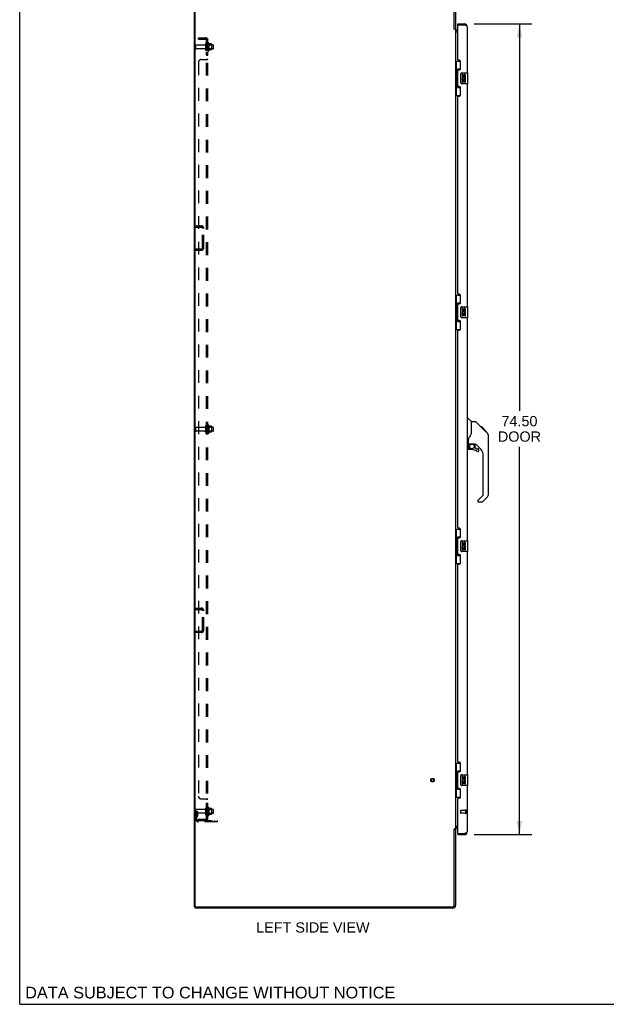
# Model space of a CAD drawing. Header units: inches. Extents: x 0 to 214, y 0 to 139.
# Tile 1 of 15: x 0 to 54, y 0 to 90. Entities that reach past the tile are written whole.
import ezdxf

# ---------------------------------------------------------------- set-up
doc = ezdxf.new("R2010")
doc.units = ezdxf.units.IN
doc.header["$LTSCALE"] = 11.782908
doc.header["$MEASUREMENT"] = 0
doc.linetypes.add('HIDDEN', pattern=[0.2, 0.1, -0.1])
doc.layers.get('0').update_dxf_attribs({"linetype": 'CONTINUOUS'})
for name, color, linetype in [('02___PRT_ALL_AXES', 7, 'CONTINUOUS'), ('DEFAULT_2', 8, 'HIDDEN'), ('DIMENSIONS', 7, 'CONTINUOUS')]:
    doc.layers.add(name, color=color, linetype=linetype)
doc.styles.get("Standard").update_dxf_attribs({"font": 'arial.ttf'})
doc.dimstyles.new('DIMSTYLE_2', dxfattribs={"dimtxt": 0.945153, "dimasz": 1.260204, "dimexe": 0.09, "dimexo": 0.07, "dimgap": 0.0375, "dimtad": 0, "dimtih": 1, "dimtoh": 1, "dimzin": 4, "dimdsep": 46, "dimtxsty": 'Standard', "dimblk": '_FILLED', "dimblk1": '_FILLED', "dimblk2": '_FILLED', "dimcen": 0.09, "dimazin": 1, "dimtfac": 1, "dimtofl": 0, "dimtmove": 0, "dimatfit": 3, "dimldrblk": '_FILLED', "dimfxl": 1, "dimtolj": 1, "dimtzin": 4, "dimarcsym": 0})

# ---------------------------------------------------------------- blocks, each defined once
blk = doc.blocks.new('_FILLED')
at = {"color": 0, "linetype": 'ByBlock'}
blk.add_solid([(0, 0), (-1, 0.2), (-1, -0.2)], dxfattribs=at)
blk = doc.blocks.new('*D4')
at = {"layer": 'DIMENSIONS', "color": 2, "linetype": 'Continuous'}
for p, q in [((41.733, 90.096), (47.036, 90.096)), ((45.901, 90.096), (45.901, 54.535)), ((45.901, 15.596), (45.901, 51.227)), ((41.733, 15.596), (47.036, 15.596))]:
    blk.add_line(p, q, dxfattribs=at)
at = {"layer": 'DIMENSIONS', "color": 2, "linetype": 'Continuous', "xscale": 1.2602040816, "yscale": 1.2602040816, "zscale": 1.2602040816}
for p, rotation in [((45.901, 90.096), 90), ((45.901, 15.596), 270)]:
    blk.add_blockref('_FILLED', p, dxfattribs=dict(at, rotation=rotation))
at = {"layer": 'DIMENSIONS', "color": 2, "linetype": 'Continuous', "insert": (45.901, 54.062), "char_height": 0.9452, "width": 3.95629, "attachment_point": 2, "line_spacing_factor": 0.9}
blk.add_mtext('74.50\\PDOOR', dxfattribs=at)

msp = doc.modelspace()

# ---------------------------------------------------------------- linework, layer by layer
at = {"color": 7, "linetype": 'Continuous'}
for p, q in [((0, 0), (0, 138.622)), ((16.04, 8.971), (16.04, 92.721)), ((16.102, 9.033), (16.102, 92.658)), ((39.915, 89.602), (39.915, 92.596)), ((40.04, 92.596), (40.04, 89.596)), ((39.917, 89.6), (39.915, 89.602)), ((39.921, 89.596), (40.04, 89.596)), ((39.933, 89.583), (39.928, 89.589)), ((40.244, 89.992), (40.244, 90.096)), ((40.264, 89.992), (40.244, 89.992)), ((40.851, 90.096), (40.851, 89.992)), ((40.04, 89.564), (39.953, 89.564)), ((40.04, 89.564), (40.04, 16.127)), ((40.244, 89.346), (40.07, 89.346)), ((40.165, 89.471), (40.244, 89.471)), ((40.04, 86.671), (40.48, 86.671)), ((40.079, 86.671), (40.079, 85.646)), ((40.444, 86.671), (40.444, 85.891)), ((40.057, 85.646), (40.057, 84.546)), ((40.057, 85.646), (40.18, 85.646)), ((40.18, 85.676), (40.18, 85.696)), ((40.18, 84.546), (40.18, 85.646)), ((40.217, 85.936), (40.217, 84.256)), ((40.444, 85.936), (40.217, 85.936)), ((40.503, 84.696), (40.503, 85.496)), ((40.603, 85.596), (41.143, 85.596)), ((41.158, 84.611), (41.158, 85.581)), ((40.057, 84.546), (40.18, 84.546)), ((40.079, 84.546), (40.079, 83.521)), ((40.18, 84.495), (40.18, 84.515)), ((40.217, 84.256), (40.444, 84.256)), ((40.444, 84.301), (40.444, 83.521)), ((41.143, 84.596), (40.603, 84.596)), ((40.04, 83.521), (40.48, 83.521)), ((40.04, 65.171), (40.48, 65.171)), ((40.079, 65.171), (40.079, 64.146)), ((40.444, 65.171), (40.444, 64.391)), ((40.217, 64.436), (40.217, 62.756)), ((40.444, 64.436), (40.217, 64.436)), ((40.057, 64.146), (40.057, 63.046)), ((40.057, 64.146), (40.18, 64.146)), ((40.18, 64.176), (40.18, 64.196)), ((40.18, 63.046), (40.18, 64.146)), ((40.503, 63.196), (40.503, 63.996)), ((40.603, 64.096), (41.143, 64.096)), ((41.158, 63.111), (41.158, 64.081)), ((40.057, 63.046), (40.18, 63.046)), ((40.079, 63.046), (40.079, 62.021)), ((40.18, 62.995), (40.18, 63.015)), ((40.217, 62.756), (40.444, 62.756)), ((40.444, 62.801), (40.444, 62.021)), ((41.143, 63.096), (40.603, 63.096)), ((40.04, 62.021), (40.48, 62.021)), ((41.098, 53.85), (41.16, 53.85)), ((41.486, 53.54), (41.188, 53.838)), ((41.853, 53.535), (41.492, 53.535)), ((41.492, 52.43), (41.492, 53.535)), ((42.673, 52.747), (41.908, 53.512)), ((42.43, 53.057), (42.363, 53.057)), ((42.437, 53.05), (42.37, 53.05)), ((42.447, 53.04), (42.38, 53.04)), ((42.453, 53.033), (42.386, 53.033)), ((42.461, 53.026), (42.394, 53.026)), ((42.481, 53.006), (42.414, 53.006)), ((42.845, 52.641), (42.43, 53.057)), ((42.503, 52.983), (42.437, 52.983)), ((42.527, 52.96), (42.46, 52.96)), ((42.55, 52.936), (42.484, 52.936)), ((42.574, 52.912), (42.507, 52.912)), ((42.598, 52.889), (42.531, 52.889)), ((42.62, 52.867), (42.553, 52.867)), ((42.64, 52.846), (42.573, 52.846)), ((42.658, 52.829), (42.591, 52.829)), ((42.671, 52.816), (42.604, 52.816)), ((42.675, 52.812), (42.608, 52.812)), ((42.677, 52.81), (42.61, 52.81)), ((42.677, 52.809), (42.61, 52.809)), ((42.678, 52.809), (42.611, 52.809)), ((42.646, 52.773), (42.612, 52.807)), ((42.68, 52.806), (42.614, 52.806)), ((42.685, 52.802), (42.618, 52.802)), ((42.691, 52.796), (42.624, 52.796)), ((42.704, 52.782), (42.638, 52.782)), ((42.667, 52.752), (42.646, 52.773)), ((42.72, 52.767), (42.653, 52.767)), ((42.727, 52.759), (42.66, 52.759)), ((42.734, 52.753), (42.667, 52.753)), ((42.673, 52.746), (42.667, 52.752)), ((42.673, 52.746), (42.951, 52.468)), ((42.746, 52.741), (42.679, 52.741)), ((42.751, 52.735), (42.685, 52.735)), ((42.755, 52.732), (42.688, 52.732)), ((42.756, 52.731), (42.689, 52.731)), ((42.757, 52.73), (42.69, 52.73)), ((42.756, 52.73), (42.69, 52.73)), ((42.774, 52.646), (42.841, 52.646)), ((42.843, 52.644), (42.776, 52.644)), ((42.845, 52.641), (42.778, 52.641)), ((41.216, 51.507), (41.216, 51.914)), ((43.066, 52.19), (43.065, 52.219)), ((43.066, 46.906), (43.066, 52.19)), ((41.177, 51.468), (41.098, 51.468)), ((41.216, 51.29), (41.216, 51.052)), ((41.236, 51.509), (41.531, 51.509)), ((41.274, 51.429), (41.353, 51.509)), ((41.28, 51.423), (41.277, 51.427)), ((41.283, 51.42), (41.28, 51.423)), ((41.288, 51.415), (41.283, 51.42)), ((41.531, 50.974), (41.295, 50.974)), ((41.531, 51.509), (41.537, 51.509)), ((41.804, 51.468), (41.716, 51.468)), ((41.846, 51.136), (41.846, 51.463)), ((41.849, 51.128), (41.921, 51.056)), ((42.382, 50.971), (41.88, 51.473)), ((41.929, 51.052), (42.082, 51.052)), ((42.161, 50.854), (42.161, 50.974)), ((42.554, 46.821), (42.554, 50.554)), ((42.082, 46.296), (42.082, 46.231)), ((42.096, 46.33), (42.531, 46.765)), ((42.443, 46.153), (42.161, 46.153)), ((42.951, 46.628), (42.499, 46.176)), ((40.04, 43.671), (40.48, 43.671)), ((40.079, 43.671), (40.079, 42.646)), ((40.444, 43.671), (40.444, 42.891)), ((40.057, 42.646), (40.18, 42.646)), ((40.057, 42.646), (40.057, 41.546)), ((40.18, 42.676), (40.18, 42.696)), ((40.18, 41.546), (40.18, 42.646)), ((40.444, 42.936), (40.217, 42.936)), ((40.217, 42.936), (40.217, 41.256)), ((40.603, 42.596), (41.143, 42.596)), ((41.158, 41.611), (41.158, 42.581)), ((40.503, 41.696), (40.503, 42.496)), ((40.057, 41.546), (40.18, 41.546)), ((40.079, 41.546), (40.079, 40.521)), ((40.18, 41.495), (40.18, 41.515)), ((40.217, 41.256), (40.444, 41.256)), ((40.444, 41.301), (40.444, 40.521)), ((41.143, 41.596), (40.603, 41.596)), ((40.04, 40.521), (40.48, 40.521)), ((40.04, 22.171), (40.48, 22.171)), ((40.079, 22.171), (40.079, 21.146)), ((40.444, 22.171), (40.444, 21.391)), ((40.057, 21.146), (40.18, 21.146)), ((40.057, 21.146), (40.057, 20.046)), ((40.18, 21.176), (40.18, 21.196)), ((40.18, 20.046), (40.18, 21.146)), ((40.444, 21.436), (40.217, 21.436)), ((40.217, 21.436), (40.217, 19.756)), ((40.503, 20.196), (40.503, 20.996)), ((40.603, 21.096), (41.143, 21.096)), ((41.158, 20.111), (41.158, 21.081)), ((40.057, 20.046), (40.18, 20.046)), ((40.079, 20.046), (40.079, 19.021)), ((40.18, 19.995), (40.18, 20.015)), ((41.143, 20.096), (40.603, 20.096)), ((40.04, 19.021), (40.48, 19.021)), ((40.217, 19.756), (40.444, 19.756)), ((40.444, 19.801), (40.444, 19.021)), ((40.056, 16.324), (40.052, 16.322)), ((40.07, 16.346), (40.244, 16.346)), ((39.917, 16.091), (39.915, 16.089)), ((39.915, 9.096), (39.915, 16.089)), ((39.921, 16.096), (40.04, 16.096)), ((39.953, 16.127), (40.04, 16.127)), ((40.04, 16.096), (40.04, 9.096)), ((40.244, 16.221), (40.165, 16.221)), ((40.244, 15.7), (40.264, 15.7)), ((40.244, 15.7), (40.244, 15.596)), ((40.851, 15.596), (40.851, 15.7)), ((16.04, 8.971), (16.102, 8.971)), ((16.102, 8.846), (16.102, 8.971)), ((39.79, 8.846), (16.102, 8.846)), ((16.165, 8.971), (39.79, 8.971)), ((0, 0), (214.235, 0))]:
    msp.add_line(p, q, dxfattribs=at)
at = {"color": 3, "linetype": 'Continuous'}
for p, q in [((40.244, 90.096), (40.851, 90.096)), ((40.244, 86.803), (40.244, 89.972)), ((40.264, 89.992), (40.851, 89.992)), ((41.098, 89.849), (41.098, 85.596)), ((40.364, 86.743), (40.304, 86.743)), ((40.494, 85.993), (40.494, 86.613)), ((40.244, 84.388), (40.244, 85.803)), ((40.304, 85.863), (40.364, 85.863)), ((40.364, 84.328), (40.304, 84.328)), ((40.494, 83.578), (40.494, 84.198)), ((41.098, 84.596), (41.098, 64.096)), ((40.244, 65.303), (40.244, 83.388)), ((40.304, 83.448), (40.364, 83.448)), ((40.364, 65.243), (40.304, 65.243)), ((40.244, 62.888), (40.244, 64.303)), ((40.304, 64.363), (40.364, 64.363)), ((40.494, 64.493), (40.494, 65.113)), ((40.364, 62.828), (40.304, 62.828)), ((40.494, 62.078), (40.494, 62.698)), ((41.098, 63.096), (41.098, 42.596)), ((40.244, 43.803), (40.244, 61.888)), ((40.304, 61.948), (40.364, 61.948)), ((40.364, 43.743), (40.304, 43.743)), ((40.494, 42.993), (40.494, 43.613)), ((40.244, 41.388), (40.244, 42.803)), ((40.304, 42.863), (40.364, 42.863)), ((40.364, 41.328), (40.304, 41.328)), ((40.494, 40.578), (40.494, 41.198)), ((41.098, 41.596), (41.098, 21.096)), ((40.244, 22.303), (40.244, 40.388)), ((40.304, 40.448), (40.364, 40.448)), ((40.364, 22.243), (40.304, 22.243)), ((40.494, 21.493), (40.494, 22.113)), ((40.244, 19.888), (40.244, 21.303)), ((40.304, 21.363), (40.364, 21.363)), ((41.098, 20.096), (41.098, 15.842)), ((40.364, 19.828), (40.304, 19.828)), ((40.494, 19.078), (40.494, 19.698)), ((40.244, 15.72), (40.244, 18.888)), ((40.304, 18.948), (40.364, 18.948)), ((40.244, 15.596), (40.851, 15.596)), ((40.264, 15.7), (40.851, 15.7)), ((16.102, 8.971), (16.165, 8.971))]:
    msp.add_line(p, q, dxfattribs=at)
at = {"color": 7, "linetype": 'Continuous'}
for points in [[(39.928, 89.589), (39.926, 89.59), (39.925, 89.592), (39.923, 89.594), (39.922, 89.595), (39.92, 89.597), (39.918, 89.598), (39.917, 89.6)], [(39.953, 89.564), (39.951, 89.566), (39.949, 89.568), (39.947, 89.569), (39.945, 89.571), (39.943, 89.572), (39.941, 89.574), (39.94, 89.575), (39.938, 89.577), (39.937, 89.578), (39.936, 89.58), (39.934, 89.581), (39.933, 89.583)], [(40.052, 89.37), (40.05, 89.371), (40.048, 89.372), (40.046, 89.374), (40.044, 89.375), (40.042, 89.377), (40.041, 89.379), (40.04, 89.38), (40.04, 89.382), (40.04, 89.383)], [(40.046, 89.374), (40.044, 89.375), (40.042, 89.377), (40.041, 89.379)], [(40.07, 89.346), (40.07, 89.348), (40.071, 89.35), (40.07, 89.351), (40.07, 89.353), (40.069, 89.355), (40.068, 89.356), (40.067, 89.358), (40.066, 89.36), (40.064, 89.361), (40.063, 89.363), (40.061, 89.364), (40.059, 89.365), (40.056, 89.367), (40.052, 89.37)], [(40.07, 89.348), (40.071, 89.35), (40.07, 89.351), (40.07, 89.353), (40.069, 89.355), (40.068, 89.356), (40.067, 89.358), (40.066, 89.36), (40.064, 89.361), (40.063, 89.363)], [(40.217, 85.912), (40.217, 85.909), (40.217, 85.905), (40.218, 85.901), (40.22, 85.897), (40.221, 85.892), (40.223, 85.887), (40.226, 85.881), (40.229, 85.875), (40.232, 85.869), (40.236, 85.862), (40.24, 85.854), (40.245, 85.847), (40.25, 85.838), (40.253, 85.835)], [(40.503, 85.496), (40.503, 85.502), (40.504, 85.508), (40.505, 85.514), (40.506, 85.52), (40.508, 85.526), (40.51, 85.532)], [(40.253, 84.357), (40.25, 84.353), (40.245, 84.345), (40.24, 84.337), (40.236, 84.329), (40.232, 84.323), (40.229, 84.316), (40.226, 84.31), (40.223, 84.305), (40.221, 84.3), (40.22, 84.295), (40.218, 84.29), (40.217, 84.286), (40.217, 84.283), (40.217, 84.279)], [(40.51, 84.659), (40.508, 84.665), (40.506, 84.671), (40.505, 84.677), (40.504, 84.683), (40.503, 84.689), (40.503, 84.696)], [(40.217, 64.412), (40.217, 64.409), (40.217, 64.405), (40.218, 64.401), (40.22, 64.397), (40.221, 64.392), (40.223, 64.387), (40.226, 64.381), (40.229, 64.375), (40.232, 64.369), (40.236, 64.362), (40.24, 64.354), (40.245, 64.347), (40.25, 64.338), (40.253, 64.335)], [(40.503, 63.996), (40.503, 64.002), (40.504, 64.008), (40.505, 64.014), (40.506, 64.02), (40.508, 64.026), (40.51, 64.032)], [(40.253, 62.857), (40.25, 62.853), (40.245, 62.845), (40.24, 62.837), (40.236, 62.829), (40.232, 62.823), (40.229, 62.816), (40.226, 62.81), (40.223, 62.805), (40.221, 62.8), (40.22, 62.795), (40.218, 62.79), (40.217, 62.786), (40.217, 62.783), (40.217, 62.779)], [(40.51, 63.159), (40.508, 63.165), (40.506, 63.171), (40.505, 63.177), (40.504, 63.183), (40.503, 63.189), (40.503, 63.196)], [(41.908, 53.512), (41.901, 53.518), (41.892, 53.524), (41.883, 53.529), (41.873, 53.532), (41.863, 53.534), (41.853, 53.535)], [(41.492, 52.493), (41.471, 52.436), (41.44, 52.367), (41.404, 52.296), (41.361, 52.223), (41.314, 52.149), (41.269, 52.085)], [(42.612, 52.807), (42.59, 52.829), (42.568, 52.852), (42.546, 52.874)], [(41.269, 52.085), (41.259, 52.069), (41.243, 52.04), (41.231, 52.008), (41.222, 51.974), (41.217, 51.939), (41.216, 51.914)], [(43.066, 52.19), (43.065, 52.219), (43.06, 52.26), (43.05, 52.301), (43.036, 52.341), (43.018, 52.378), (42.997, 52.414), (42.971, 52.447), (42.951, 52.468)], [(41.288, 51.415), (41.278, 51.405), (41.27, 51.394), (41.262, 51.383), (41.255, 51.371), (41.249, 51.358), (41.245, 51.345), (41.241, 51.331), (41.238, 51.318), (41.236, 51.304), (41.236, 51.29)], [(41.277, 51.427), (41.275, 51.428), (41.274, 51.429), (41.274, 51.429), (41.274, 51.429)], [(41.537, 51.509), (41.557, 51.508), (41.578, 51.505), (41.599, 51.502), (41.619, 51.497), (41.637, 51.491), (41.653, 51.486), (41.667, 51.481), (41.679, 51.477), (41.69, 51.473), (41.699, 51.471), (41.707, 51.469), (41.715, 51.468), (41.716, 51.468)], [(40.217, 42.912), (40.217, 42.909), (40.217, 42.905), (40.218, 42.901), (40.22, 42.897), (40.221, 42.892), (40.223, 42.887), (40.226, 42.881), (40.229, 42.875), (40.232, 42.869), (40.236, 42.862), (40.24, 42.854), (40.245, 42.847), (40.25, 42.838), (40.253, 42.835)], [(40.503, 42.496), (40.503, 42.502), (40.504, 42.508), (40.505, 42.514), (40.506, 42.52), (40.508, 42.526), (40.51, 42.532)], [(40.51, 41.659), (40.508, 41.665), (40.506, 41.671), (40.505, 41.677), (40.504, 41.683), (40.503, 41.689), (40.503, 41.696)], [(40.253, 41.357), (40.25, 41.353), (40.245, 41.345), (40.24, 41.337), (40.236, 41.329), (40.232, 41.323), (40.229, 41.316), (40.226, 41.31), (40.223, 41.305), (40.221, 41.3), (40.22, 41.295), (40.218, 41.29), (40.217, 41.286), (40.217, 41.283), (40.217, 41.279)], [(40.217, 21.412), (40.217, 21.409), (40.217, 21.405), (40.218, 21.401), (40.22, 21.397), (40.221, 21.392), (40.223, 21.387), (40.226, 21.381), (40.229, 21.375), (40.232, 21.369), (40.236, 21.362), (40.24, 21.354), (40.245, 21.347), (40.25, 21.338), (40.253, 21.335)], [(40.503, 20.996), (40.503, 21.002), (40.504, 21.008), (40.505, 21.014), (40.506, 21.02), (40.508, 21.026), (40.51, 21.032)], [(40.51, 20.159), (40.508, 20.165), (40.506, 20.171), (40.505, 20.177), (40.504, 20.183), (40.503, 20.189), (40.503, 20.196)], [(40.253, 19.857), (40.25, 19.853), (40.245, 19.845), (40.24, 19.837), (40.236, 19.829), (40.232, 19.823), (40.229, 19.816), (40.226, 19.81), (40.223, 19.805), (40.221, 19.8), (40.22, 19.795), (40.218, 19.79), (40.217, 19.786), (40.217, 19.783), (40.217, 19.779)], [(40.052, 16.322), (40.05, 16.32), (40.048, 16.319), (40.046, 16.317), (40.044, 16.316), (40.042, 16.314), (40.041, 16.313), (40.04, 16.311), (40.04, 16.31), (40.04, 16.308)], [(40.046, 16.317), (40.044, 16.316), (40.042, 16.314), (40.041, 16.313)], [(40.07, 16.346), (40.07, 16.344), (40.071, 16.342), (40.07, 16.34), (40.07, 16.338), (40.069, 16.337), (40.068, 16.335), (40.067, 16.333), (40.066, 16.332), (40.064, 16.33), (40.063, 16.329), (40.061, 16.327), (40.059, 16.326), (40.056, 16.324)], [(40.068, 16.335), (40.067, 16.333), (40.066, 16.332), (40.064, 16.33), (40.063, 16.329)], [(40.07, 16.344), (40.071, 16.342), (40.07, 16.34), (40.07, 16.338), (40.069, 16.337)], [(39.929, 16.104), (39.928, 16.103), (39.926, 16.101), (39.925, 16.099), (39.923, 16.098), (39.922, 16.096), (39.92, 16.095), (39.918, 16.093), (39.917, 16.091)], [(39.953, 16.127), (39.951, 16.125), (39.949, 16.124), (39.947, 16.122), (39.945, 16.121), (39.943, 16.119), (39.941, 16.117), (39.94, 16.116), (39.938, 16.114), (39.937, 16.113), (39.936, 16.112), (39.934, 16.11), (39.933, 16.109), (39.929, 16.104)]]:
    msp.add_lwpolyline(points, dxfattribs=at)
at = {"color": 3, "linetype": 'Continuous'}
for points in [[(41.098, 89.849), (41.097, 89.855), (41.096, 89.861), (41.093, 89.867), (41.089, 89.873), (41.085, 89.879), (41.079, 89.885), (41.072, 89.891), (41.065, 89.897), (41.056, 89.903), (41.047, 89.909), (41.037, 89.914), (41.026, 89.92), (41.014, 89.926), (41.001, 89.932), (40.988, 89.938), (40.975, 89.944), (40.96, 89.95), (40.946, 89.956), (40.931, 89.962), (40.915, 89.968), (40.899, 89.974), (40.883, 89.98), (40.867, 89.986), (40.851, 89.992)], [(40.851, 15.7), (40.867, 15.706), (40.883, 15.712), (40.899, 15.717), (40.915, 15.723), (40.931, 15.729), (40.946, 15.735), (40.96, 15.741), (40.975, 15.747), (40.988, 15.753), (41.001, 15.759), (41.014, 15.765), (41.026, 15.771), (41.037, 15.777), (41.047, 15.783), (41.056, 15.789), (41.065, 15.795), (41.072, 15.801), (41.079, 15.807), (41.085, 15.812), (41.089, 15.818), (41.093, 15.824), (41.096, 15.83), (41.097, 15.836), (41.098, 15.842)]]:
    msp.add_lwpolyline(points, dxfattribs=at)
at = {"color": 7, "linetype": 'Continuous'}
msp.add_circle((41.531, 51.269), 0.217, dxfattribs=at)
for centre, radius, start, end in [((40.165, 89.596), 0.125, 180, 270), ((40.851, 89.849), 0.142, 48.66114, 90), ((40.934, 89.706), 0.26, 90, 92.59369), ((40.603, 85.496), 0.1, 90, 158.79459), ((41.143, 85.581), 0.015, 0, 90), ((40.603, 84.696), 0.1, 201.20502, 270), ((41.143, 84.611), 0.015, 270, 360), ((40.603, 63.996), 0.1, 90, 158.79459), ((41.143, 64.081), 0.015, 0, 90), ((40.603, 63.196), 0.1, 201.20502, 270), ((41.143, 63.111), 0.015, 270, 360), ((41.16, 53.81), 0.0394, 45, 90), ((41.472, 53.526), 0.0197, 7.5, 45), ((41.177, 51.507), 0.0394, 270, 360), ((41.236, 51.529), 0.0197, 180, 270), ((41.413, 51.29), 0.197, 135, 180), ((41.295, 51.052), 0.0787, 180, 270), ((41.531, 50.186), 0.787, 50.4788, 90), ((41.804, 51.271), 0.197, 45, 90), ((41.858, 51.136), 0.0118, 180, 225), ((41.929, 51.064), 0.0118, 225, 270), ((42.082, 50.854), 0.0787, 230.4788, 360), ((42.082, 50.974), 0.0787, 0, 90), ((41.964, 50.554), 0.591, 0, 45), ((42.129, 46.296), 0.0472, 135, 180), ((42.161, 46.231), 0.0787, 180, 270), ((42.443, 46.231), 0.0787, 270, 315), ((42.476, 46.821), 0.0787, 315, 360), ((42.673, 46.906), 0.394, 315, 360), ((40.603, 42.496), 0.1, 90, 158.79459), ((41.143, 42.581), 0.015, 0, 90), ((40.603, 41.696), 0.1, 201.20502, 270), ((41.143, 41.611), 0.015, 270, 360), ((40.603, 20.996), 0.1, 90, 158.79459), ((41.143, 21.081), 0.015, 0, 90), ((40.603, 20.196), 0.1, 201.20502, 270), ((41.143, 20.111), 0.015, 270, 360), ((40.165, 16.096), 0.125, 90, 180), ((40.851, 15.842), 0.142, 270, 311.33886), ((40.934, 15.986), 0.26, 267.37257, 270), ((39.79, 9.096), 0.25, 270, 360), ((39.79, 9.096), 0.125, 270, 360), ((16.165, 9.033), 0.0625, 180, 270)]:
    msp.add_arc(centre, radius, start, end, dxfattribs=at)
at = {"color": 3, "linetype": 'Continuous'}
for centre, radius, start, end in [((40.264, 89.972), 0.02, 90, 180), ((40.851, 89.849), 0.246, 0, 90), ((40.165, 89.596), 0.25, 240.38676, 270), ((40.304, 86.803), 0.06, 180, 270), ((40.364, 86.613), 0.13, 0, 90), ((40.364, 85.993), 0.13, 270, 360), ((40.304, 85.803), 0.06, 90, 180), ((40.304, 84.388), 0.06, 180, 270), ((40.364, 84.198), 0.13, 0, 90), ((40.304, 83.388), 0.06, 90, 180), ((40.364, 83.578), 0.13, 270, 360), ((40.304, 65.303), 0.06, 180, 270), ((40.364, 65.113), 0.13, 0, 90), ((40.304, 64.303), 0.06, 90, 180), ((40.364, 64.493), 0.13, 270, 360), ((40.304, 62.888), 0.06, 180, 270), ((40.364, 62.698), 0.13, 0, 90), ((40.304, 61.888), 0.06, 90, 180), ((40.364, 62.078), 0.13, 270, 360), ((40.304, 43.803), 0.06, 180, 270), ((40.364, 43.613), 0.13, 0, 90), ((40.304, 42.803), 0.06, 90, 180), ((40.364, 42.993), 0.13, 270, 360), ((40.304, 41.388), 0.06, 180, 270), ((40.364, 41.198), 0.13, 0, 90), ((40.304, 40.388), 0.06, 90, 180), ((40.364, 40.578), 0.13, 270, 360), ((40.304, 22.303), 0.06, 180, 270), ((40.364, 22.113), 0.13, 0, 90), ((40.304, 21.303), 0.06, 90, 180), ((40.364, 21.493), 0.13, 270, 360), ((40.304, 19.888), 0.06, 180, 270), ((40.364, 19.698), 0.13, 0, 90), ((40.364, 19.078), 0.13, 270, 360), ((40.304, 18.888), 0.06, 90, 180), ((40.165, 16.096), 0.25, 90, 119.61324), ((40.264, 15.72), 0.02, 180, 270), ((40.851, 15.842), 0.246, 270, 360)]:
    msp.add_arc(centre, radius, start, end, dxfattribs=at)
at = {"color": 7, "linetype": 'Continuous'}
for centre, start_param, end_param in [((40.284, 85.686), 0.699287, 1.51401), ((40.284, 85.686), -4.655602, -3.84088), ((40.284, 84.505), 0.699287, 1.51401), ((40.284, 84.505), -4.655602, -3.84088), ((40.284, 64.186), 0.699287, 1.51401), ((40.284, 64.186), -4.655602, -3.84088), ((40.284, 63.005), 0.699287, 1.51401), ((40.284, 63.005), -4.655602, -3.84088), ((40.284, 42.686), 0.699287, 1.51401), ((40.284, 42.686), -4.655602, -3.84088), ((40.284, 41.505), 0.699287, 1.51401), ((40.284, 41.505), -4.655602, -3.84088), ((40.284, 21.186), 0.699287, 1.51401), ((40.284, 21.186), -4.655602, -3.84088), ((40.284, 20.005), 0.699287, 1.51401), ((40.284, 20.005), -4.655602, -3.84088)]:
    msp.add_ellipse(centre, major_axis=(0, 0.18), ratio=0.579493, start_param=start_param, end_param=end_param, dxfattribs=at)
at = {"layer": '02___PRT_ALL_AXES', "color": 8, "linetype": 'HIDDEN'}
for p, q in [((16.996, 88.137), (16.195, 88.137)), ((16.996, 87.805), (16.195, 87.805)), ((17.165, 87.721), (17.165, 88.221)), ((17.165, 88.221), (17.29, 88.221)), ((17.76, 88.154), (17.165, 88.154)), ((17.76, 87.788), (17.165, 87.788)), ((17.29, 88.221), (17.29, 88.305)), ((17.29, 87.721), (17.29, 88.221)), ((17.36, 88.327), (17.36, 87.615)), ((17.165, 87.721), (17.29, 87.721)), ((17.165, 87.211), (17.165, 87.492)), ((17.165, 87.492), (17.29, 87.492)), ((17.165, 87.211), (17.29, 87.211)), ((17.29, 87.637), (17.29, 87.721)), ((17.29, 87.211), (17.29, 87.492)), ((16.996, 53.012), (16.195, 53.012)), ((16.996, 52.68), (16.195, 52.68)), ((17.165, 52.596), (17.165, 53.096)), ((17.165, 53.096), (17.29, 53.096)), ((17.76, 53.029), (17.165, 53.029)), ((17.76, 52.663), (17.165, 52.663)), ((17.165, 52.596), (17.29, 52.596)), ((17.29, 53.096), (17.29, 53.18)), ((17.29, 52.596), (17.29, 53.096)), ((17.29, 52.512), (17.29, 52.596)), ((17.36, 53.202), (17.36, 52.49)), ((17.165, 18.48), (17.29, 18.48)), ((17.165, 18.199), (17.165, 18.48)), ((17.165, 18.199), (17.29, 18.199)), ((17.29, 18.199), (17.29, 18.48)), ((16.996, 17.887), (16.195, 17.887)), ((16.996, 17.555), (16.195, 17.555)), ((17.165, 17.971), (17.29, 17.971)), ((17.165, 17.471), (17.165, 17.971)), ((17.76, 17.904), (17.165, 17.904)), ((17.76, 17.538), (17.165, 17.538)), ((17.165, 17.471), (17.29, 17.471)), ((17.29, 17.971), (17.29, 18.055)), ((17.29, 17.471), (17.29, 17.971)), ((17.29, 17.387), (17.29, 17.471)), ((17.36, 18.077), (17.36, 17.365)), ((40.951, 17.824), (40.504, 17.824)), ((40.951, 17.576), (40.504, 17.576)), ((40.951, 17.824), (40.951, 17.576))]:
    msp.add_line(p, q, dxfattribs=at)
at = {"layer": '02___PRT_ALL_AXES', "color": 7, "linetype": 'Continuous'}
for p, q in [((40.64, 85.441), (40.64, 85.305)), ((40.703, 85.441), (40.64, 85.441)), ((40.703, 85.305), (40.703, 85.441)), ((40.768, 85.368), (40.768, 85.299)), ((40.829, 85.305), (40.829, 85.347)), ((40.892, 85.347), (40.892, 85.211)), ((40.892, 85.211), (40.955, 85.211)), ((40.955, 85.211), (40.955, 85.347)), ((40.64, 84.98), (40.64, 84.75)), ((40.659, 84.98), (40.64, 84.98)), ((40.64, 84.75), (40.703, 84.75)), ((40.693, 84.98), (40.72, 84.999)), ((40.693, 84.98), (40.955, 84.98)), ((40.703, 84.75), (40.703, 84.917)), ((40.703, 84.917), (40.768, 84.917)), ((40.768, 84.917), (40.768, 84.781)), ((40.768, 84.781), (40.829, 84.781)), ((40.829, 84.781), (40.829, 84.917)), ((40.829, 84.917), (40.892, 84.917)), ((40.884, 85.016), (40.942, 84.991)), ((40.892, 84.917), (40.892, 84.75)), ((40.892, 84.75), (40.955, 84.75)), ((40.955, 84.75), (40.955, 84.98)), ((40.64, 63.941), (40.64, 63.805)), ((40.703, 63.941), (40.64, 63.941)), ((40.64, 63.48), (40.64, 63.25)), ((40.659, 63.48), (40.64, 63.48)), ((40.693, 63.48), (40.72, 63.499)), ((40.693, 63.48), (40.955, 63.48)), ((40.703, 63.805), (40.703, 63.941)), ((40.703, 63.25), (40.703, 63.417)), ((40.703, 63.417), (40.768, 63.417)), ((40.768, 63.868), (40.768, 63.799)), ((40.768, 63.417), (40.768, 63.281)), ((40.829, 63.805), (40.829, 63.847)), ((40.829, 63.281), (40.829, 63.417)), ((40.829, 63.417), (40.892, 63.417)), ((40.884, 63.516), (40.942, 63.491)), ((40.892, 63.847), (40.892, 63.711)), ((40.892, 63.711), (40.955, 63.711)), ((40.892, 63.417), (40.892, 63.25)), ((40.955, 63.711), (40.955, 63.847)), ((40.955, 63.25), (40.955, 63.48)), ((40.64, 63.25), (40.703, 63.25)), ((40.768, 63.281), (40.829, 63.281)), ((40.892, 63.25), (40.955, 63.25)), ((40.703, 42.441), (40.64, 42.441)), ((40.64, 42.441), (40.64, 42.305)), ((40.659, 41.98), (40.64, 41.98)), ((40.64, 41.98), (40.64, 41.75)), ((40.64, 41.75), (40.703, 41.75)), ((40.693, 41.98), (40.72, 41.999)), ((40.693, 41.98), (40.955, 41.98)), ((40.703, 42.305), (40.703, 42.441)), ((40.703, 41.917), (40.768, 41.917)), ((40.703, 41.75), (40.703, 41.917)), ((40.768, 42.368), (40.768, 42.299)), ((40.768, 41.917), (40.768, 41.781)), ((40.768, 41.781), (40.829, 41.781)), ((40.829, 42.305), (40.829, 42.347)), ((40.829, 41.917), (40.892, 41.917)), ((40.829, 41.781), (40.829, 41.917)), ((40.884, 42.016), (40.942, 41.991)), ((40.892, 42.347), (40.892, 42.211)), ((40.892, 42.211), (40.955, 42.211)), ((40.892, 41.917), (40.892, 41.75)), ((40.892, 41.75), (40.955, 41.75)), ((40.955, 42.211), (40.955, 42.347)), ((40.955, 41.75), (40.955, 41.98)), ((40.703, 20.941), (40.64, 20.941)), ((40.64, 20.941), (40.64, 20.805)), ((40.703, 20.805), (40.703, 20.941)), ((40.768, 20.868), (40.768, 20.799)), ((40.829, 20.805), (40.829, 20.847)), ((40.892, 20.847), (40.892, 20.711)), ((40.955, 20.711), (40.955, 20.847)), ((40.659, 20.48), (40.64, 20.48)), ((40.64, 20.48), (40.64, 20.25)), ((40.64, 20.25), (40.703, 20.25)), ((40.693, 20.48), (40.72, 20.499)), ((40.693, 20.48), (40.955, 20.48)), ((40.703, 20.417), (40.768, 20.417)), ((40.703, 20.25), (40.703, 20.417)), ((40.768, 20.417), (40.768, 20.281)), ((40.768, 20.281), (40.829, 20.281)), ((40.829, 20.417), (40.892, 20.417)), ((40.829, 20.281), (40.829, 20.417)), ((40.884, 20.516), (40.942, 20.491)), ((40.892, 20.711), (40.955, 20.711)), ((40.892, 20.417), (40.892, 20.25)), ((40.892, 20.25), (40.955, 20.25)), ((40.955, 20.25), (40.955, 20.48))]:
    msp.add_line(p, q, dxfattribs=at)
at = {"layer": '02___PRT_ALL_AXES', "color": 8, "linetype": 'HIDDEN'}
msp.add_circle((37.915, 20.596), 0.124, dxfattribs=at)
for centre, radius, start, end in [((17.328, 88.305), 0.0384, 34.44966, 180), ((16.76, 87.971), 0.698, 23.96793, 30.66313), ((17.328, 87.637), 0.0384, 180, 325.55034), ((16.76, 87.971), 0.698, 329.33687, 336.03207), ((17.328, 53.18), 0.0384, 34.44966, 180), ((17.328, 52.512), 0.0384, 180, 325.55034), ((16.76, 52.846), 0.698, 23.96793, 30.66313), ((16.76, 52.846), 0.698, 329.33687, 336.03207), ((17.328, 18.055), 0.0384, 34.44966, 180), ((17.328, 17.387), 0.0384, 180, 325.55034), ((16.76, 17.721), 0.698, 23.96793, 30.66313), ((16.76, 17.721), 0.698, 329.33687, 336.03207)]:
    msp.add_arc(centre, radius, start, end, dxfattribs=at)
at = {"layer": '02___PRT_ALL_AXES', "color": 7, "linetype": 'Continuous'}
for centre, radius, start, end in [((40.735, 85.305), 0.0943, 180, 360), ((40.794, 85.053), 0.154, 161.41988, 206.19629), ((40.798, 85.054), 0.157, 336.59665, 161.87913), ((40.735, 85.305), 0.0314, 180, 261.22946), ((40.798, 85.054), 0.0943, 336.59665, 215.11217), ((40.734, 85.31), 0.0362, 263.42855, 341.76278), ((40.861, 85.347), 0.0943, 68.69989, 167.43379), ((40.86, 85.347), 0.0314, 0, 180.04847), ((40.861, 85.347), 0.0943, 0, 68.67039), ((40.798, 85.054), 0.157, 205.73705, 207.8532), ((40.735, 63.805), 0.0943, 180, 360), ((40.794, 63.553), 0.154, 161.41988, 206.19629), ((40.798, 63.554), 0.157, 336.59665, 161.87913), ((40.798, 63.554), 0.157, 205.73705, 207.8532), ((40.735, 63.805), 0.0314, 180, 261.22946), ((40.798, 63.554), 0.0943, 336.59665, 215.11217), ((40.734, 63.81), 0.0362, 263.42855, 341.76278), ((40.861, 63.847), 0.0943, 68.69989, 167.43379), ((40.86, 63.847), 0.0314, 0, 180.04847), ((40.861, 63.847), 0.0943, 0, 68.67039), ((40.735, 42.305), 0.0943, 180, 360), ((40.794, 42.053), 0.154, 161.41988, 206.19629), ((40.798, 42.054), 0.157, 336.59665, 161.87913), ((40.798, 42.054), 0.157, 205.73705, 207.8532), ((40.735, 42.305), 0.0314, 180, 261.22946), ((40.798, 42.054), 0.0943, 336.59665, 215.11217), ((40.734, 42.31), 0.0362, 263.42855, 341.76278), ((40.861, 42.347), 0.0943, 68.69989, 167.43379), ((40.86, 42.347), 0.0314, 0, 180.04847), ((40.861, 42.347), 0.0943, 0, 68.67039), ((40.861, 20.847), 0.0943, 68.69989, 167.43379), ((40.86, 20.847), 0.0314, 0, 180.04847), ((40.861, 20.847), 0.0943, 0, 68.67039), ((40.735, 20.805), 0.0943, 180, 360), ((40.794, 20.553), 0.154, 161.41988, 206.19629), ((40.798, 20.554), 0.157, 336.59665, 161.87913), ((40.798, 20.554), 0.157, 205.73705, 207.8532), ((40.735, 20.805), 0.0314, 180, 261.22946), ((40.798, 20.554), 0.0943, 336.59665, 215.11217), ((40.734, 20.81), 0.0362, 263.42855, 341.76278)]:
    msp.add_arc(centre, radius, start, end, dxfattribs=at)
at = {"layer": 'DEFAULT_2', "color": 8, "linetype": 'HIDDEN'}
for p, q in [((16.415, 88.689), (16.415, 88.814)), ((16.415, 88.814), (17.053, 88.814)), ((16.415, 88.689), (17.053, 88.689)), ((17.236, 88.728), (17.139, 88.649)), ((17.165, 17.002), (17.165, 88.689)), ((17.165, 88.689), (17.29, 88.689)), ((17.29, 17.002), (17.29, 88.689)), ((16.165, 87.835), (16.165, 88.107)), ((17.059, 88.235), (17.059, 87.706)), ((17.31, 88.154), (17.29, 88.174)), ((17.31, 87.787), (17.29, 87.767)), ((17.31, 88.154), (17.31, 87.787)), ((17.31, 88.154), (17.606, 88.154)), ((17.31, 87.787), (17.606, 87.787)), ((17.615, 88.248), (17.388, 88.248)), ((17.606, 88.154), (17.626, 88.174)), ((17.606, 88.154), (17.606, 87.787)), ((17.606, 87.787), (17.626, 87.767)), ((17.626, 88.226), (17.626, 87.715)), ((17.79, 87.818), (17.79, 88.124)), ((17.615, 87.693), (17.388, 87.693)), ((16.415, 86.564), (16.415, 19.127)), ((16.665, 86.814), (17.236, 86.814)), ((17.15, 86.834), (17.154, 86.837)), ((17.165, 86.85), (17.29, 86.85)), ((16.165, 71.408), (16.165, 71.533)), ((16.165, 71.533), (16.665, 71.533)), ((16.165, 71.408), (16.665, 71.408)), ((16.79, 69.533), (16.79, 71.283)), ((16.915, 69.533), (16.915, 71.283)), ((16.165, 69.408), (16.165, 69.283)), ((16.165, 69.408), (16.665, 69.408)), ((16.665, 69.283), (16.165, 69.283)), ((16.165, 52.71), (16.165, 52.982)), ((17.059, 53.11), (17.059, 52.581)), ((17.31, 53.029), (17.29, 53.049)), ((17.31, 52.662), (17.29, 52.642)), ((17.31, 53.029), (17.31, 52.662)), ((17.31, 53.029), (17.606, 53.029)), ((17.31, 52.662), (17.606, 52.662)), ((17.615, 53.123), (17.388, 53.123)), ((17.615, 52.568), (17.388, 52.568)), ((17.606, 53.029), (17.626, 53.049)), ((17.606, 53.029), (17.606, 52.662)), ((17.606, 52.662), (17.626, 52.642)), ((17.626, 53.101), (17.626, 52.59)), ((17.79, 52.693), (17.79, 52.999)), ((16.165, 36.408), (16.665, 36.408)), ((16.165, 36.283), (16.165, 36.408)), ((16.165, 36.283), (16.665, 36.283)), ((16.79, 34.408), (16.79, 36.158)), ((16.915, 34.408), (16.915, 36.158)), ((16.165, 34.283), (16.665, 34.283)), ((16.165, 34.283), (16.165, 34.158)), ((16.665, 34.158), (16.165, 34.158)), ((16.665, 18.877), (17.236, 18.877)), ((17.139, 18.877), (17.139, 18.875)), ((17.139, 18.873), (17.139, 18.872)), ((17.165, 18.842), (17.29, 18.842)), ((17.256, 18.866), (17.264, 18.863)), ((17.264, 18.863), (17.267, 18.861)), ((16.165, 17.019), (16.165, 17.857)), ((16.269, 17.721), (16.165, 17.721)), ((16.253, 17.374), (16.204, 17.306)), ((16.255, 17.38), (16.255, 17.721)), ((16.255, 17.546), (16.359, 17.546)), ((16.269, 17.721), (16.359, 17.721)), ((16.269, 17.019), (16.269, 17.721)), ((16.337, 17.314), (16.288, 17.246)), ((16.359, 17.38), (16.359, 17.721)), ((17.059, 17.985), (17.059, 17.456)), ((17.31, 17.904), (17.29, 17.924)), ((17.31, 17.537), (17.29, 17.517)), ((17.31, 17.904), (17.606, 17.904)), ((17.31, 17.904), (17.31, 17.537)), ((17.31, 17.537), (17.606, 17.537)), ((17.615, 17.998), (17.388, 17.998)), ((17.615, 17.443), (17.388, 17.443)), ((17.606, 17.904), (17.626, 17.924)), ((17.606, 17.904), (17.606, 17.537)), ((17.606, 17.537), (17.626, 17.517)), ((17.626, 17.976), (17.626, 17.465)), ((17.79, 17.568), (17.79, 17.874)), ((40.494, 17.814), (40.494, 17.586)), ((40.951, 17.842), (40.951, 17.558)), ((40.994, 17.842), (40.994, 17.558)), ((16.411, 16.877), (18.165, 16.877)), ((18.165, 16.773), (16.411, 16.773)), ((16.415, 17.002), (17.053, 17.002)), ((16.415, 17.002), (16.415, 16.877)), ((17.236, 16.963), (17.139, 17.043)), ((17.165, 17.002), (17.29, 17.002)), ((17.662, 16.773), (17.662, 16.877)), ((17.918, 16.773), (17.918, 16.877)), ((18.165, 16.773), (18.165, 16.877))]:
    msp.add_line(p, q, dxfattribs=at)
for points in [[(17.147, 88.662), (17.15, 88.666), (17.152, 88.668), (17.154, 88.67), (17.156, 88.672), (17.158, 88.675), (17.16, 88.677), (17.161, 88.679), (17.163, 88.682), (17.164, 88.684), (17.164, 88.686), (17.165, 88.688), (17.165, 88.689)], [(17.161, 88.666), (17.161, 88.666), (17.161, 88.666), (17.161, 88.667), (17.161, 88.667), (17.162, 88.667), (17.162, 88.667), (17.162, 88.668), (17.163, 88.668), (17.164, 88.668), (17.164, 88.668), (17.165, 88.669), (17.165, 88.669), (17.166, 88.669), (17.166, 88.67), (17.167, 88.67), (17.168, 88.67), (17.168, 88.671), (17.169, 88.671), (17.17, 88.671), (17.17, 88.672), (17.171, 88.672), (17.172, 88.673), (17.173, 88.673), (17.173, 88.673), (17.174, 88.674), (17.175, 88.674), (17.176, 88.674), (17.176, 88.675), (17.177, 88.675), (17.178, 88.675), (17.179, 88.676), (17.18, 88.676), (17.18, 88.677), (17.181, 88.677), (17.182, 88.677), (17.183, 88.678), (17.184, 88.678), (17.185, 88.678), (17.186, 88.679), (17.187, 88.679), (17.188, 88.679), (17.189, 88.68), (17.19, 88.68), (17.191, 88.681), (17.192, 88.681), (17.193, 88.681), (17.194, 88.682), (17.195, 88.682), (17.196, 88.682), (17.197, 88.683), (17.198, 88.683), (17.199, 88.684), (17.2, 88.684), (17.201, 88.684), (17.202, 88.685), (17.203, 88.685), (17.205, 88.685), (17.206, 88.685), (17.207, 88.686), (17.208, 88.686), (17.209, 88.686), (17.21, 88.687), (17.211, 88.687), (17.212, 88.687), (17.213, 88.687), (17.214, 88.688), (17.215, 88.688), (17.216, 88.688), (17.217, 88.688), (17.217, 88.688), (17.218, 88.689), (17.219, 88.689), (17.22, 88.689), (17.221, 88.689), (17.222, 88.689), (17.223, 88.689), (17.223, 88.689), (17.224, 88.689), (17.224, 88.689), (17.224, 88.689), (17.224, 88.689)], [(17.165, 88.67), (17.164, 88.669), (17.164, 88.669), (17.163, 88.668), (17.163, 88.668), (17.162, 88.668), (17.162, 88.667), (17.162, 88.667), (17.161, 88.667), (17.161, 88.667), (17.161, 88.666), (17.161, 88.666)], [(17.224, 88.689), (17.225, 88.689), (17.225, 88.689), (17.224, 88.689), (17.224, 88.689), (17.224, 88.689), (17.223, 88.689), (17.223, 88.689), (17.222, 88.689), (17.222, 88.689), (17.221, 88.689)], [(17.236, 88.728), (17.238, 88.726), (17.24, 88.724), (17.243, 88.722), (17.246, 88.72), (17.249, 88.718), (17.253, 88.716), (17.256, 88.714), (17.26, 88.713)], [(17.26, 88.713), (17.267, 88.71), (17.271, 88.708), (17.274, 88.707), (17.277, 88.705), (17.279, 88.704), (17.282, 88.702), (17.285, 88.7), (17.286, 88.698), (17.288, 88.696), (17.289, 88.694), (17.289, 88.693), (17.29, 88.691), (17.29, 88.689)], [(17.139, 88.649), (17.139, 88.649), (17.139, 88.65), (17.139, 88.651), (17.139, 88.652), (17.14, 88.653), (17.14, 88.654), (17.141, 88.655), (17.142, 88.657), (17.144, 88.658), (17.145, 88.66), (17.147, 88.662)], [(17.139, 86.814), (17.139, 86.816), (17.139, 86.818), (17.139, 86.82), (17.139, 86.821), (17.14, 86.823), (17.14, 86.824), (17.141, 86.826), (17.142, 86.827), (17.144, 86.829), (17.145, 86.83), (17.147, 86.832), (17.148, 86.833)], [(17.139, 86.814), (17.139, 86.816), (17.139, 86.818), (17.139, 86.82), (17.139, 86.821)], [(17.14, 86.824), (17.141, 86.826), (17.142, 86.827), (17.144, 86.829), (17.145, 86.83), (17.147, 86.832), (17.148, 86.833), (17.15, 86.834)], [(17.154, 86.837), (17.156, 86.838), (17.158, 86.84), (17.16, 86.841), (17.161, 86.842)], [(17.158, 86.84), (17.16, 86.841), (17.161, 86.842), (17.163, 86.844), (17.164, 86.845), (17.164, 86.847), (17.165, 86.848), (17.165, 86.85)], [(17.163, 86.844), (17.164, 86.845), (17.164, 86.847), (17.165, 86.848)], [(17.236, 86.814), (17.238, 86.816), (17.24, 86.818), (17.243, 86.819), (17.246, 86.821), (17.249, 86.822), (17.253, 86.824), (17.256, 86.825), (17.264, 86.828)], [(17.236, 86.814), (17.238, 86.816), (17.24, 86.818), (17.243, 86.819)], [(17.264, 86.828), (17.267, 86.83), (17.271, 86.831)], [(17.271, 86.831), (17.274, 86.833), (17.277, 86.834), (17.279, 86.836), (17.282, 86.838), (17.285, 86.84)], [(17.277, 86.834), (17.279, 86.836), (17.282, 86.838), (17.285, 86.84), (17.286, 86.842), (17.288, 86.843), (17.289, 86.845), (17.289, 86.847), (17.29, 86.848), (17.29, 86.85)], [(17.288, 86.843), (17.289, 86.845), (17.289, 86.847), (17.29, 86.848), (17.29, 86.85)], [(17.139, 18.877), (17.139, 18.875), (17.139, 18.873), (17.139, 18.872), (17.139, 18.87), (17.14, 18.869), (17.14, 18.867), (17.141, 18.866), (17.142, 18.864), (17.144, 18.863), (17.145, 18.861), (17.147, 18.86), (17.148, 18.858), (17.15, 18.857), (17.154, 18.855)], [(17.139, 18.87), (17.14, 18.869), (17.14, 18.867)], [(17.144, 18.863), (17.145, 18.861), (17.147, 18.86), (17.148, 18.858)], [(17.154, 18.855), (17.156, 18.853), (17.158, 18.852), (17.16, 18.85), (17.161, 18.849), (17.163, 18.847), (17.164, 18.846), (17.164, 18.844), (17.165, 18.843), (17.165, 18.842)], [(17.158, 18.852), (17.16, 18.85), (17.161, 18.849), (17.163, 18.847)], [(17.164, 18.846), (17.164, 18.844), (17.165, 18.843), (17.165, 18.842)], [(17.236, 18.877), (17.238, 18.875), (17.24, 18.874), (17.243, 18.872), (17.246, 18.871), (17.249, 18.869), (17.253, 18.867), (17.256, 18.866)], [(17.236, 18.877), (17.238, 18.875), (17.24, 18.874), (17.243, 18.872)], [(17.267, 18.861), (17.271, 18.86), (17.274, 18.858), (17.277, 18.857), (17.279, 18.855), (17.282, 18.853), (17.285, 18.852), (17.286, 18.85), (17.288, 18.848), (17.289, 18.846), (17.289, 18.844), (17.29, 18.843), (17.29, 18.842)], [(17.277, 18.857), (17.279, 18.855), (17.282, 18.853), (17.285, 18.852), (17.286, 18.85), (17.288, 18.848), (17.289, 18.846), (17.289, 18.844), (17.29, 18.843), (17.29, 18.842)], [(17.139, 17.043), (17.139, 17.042), (17.139, 17.041), (17.139, 17.041), (17.139, 17.04), (17.14, 17.038), (17.14, 17.037), (17.141, 17.036), (17.142, 17.034), (17.144, 17.033), (17.145, 17.031), (17.147, 17.029), (17.15, 17.026)], [(17.15, 17.026), (17.152, 17.023), (17.154, 17.021), (17.156, 17.019), (17.158, 17.017), (17.16, 17.014), (17.161, 17.012), (17.163, 17.01), (17.164, 17.007), (17.164, 17.005), (17.165, 17.004), (17.165, 17.002)], [(17.224, 17.002), (17.225, 17.002), (17.225, 17.002), (17.224, 17.002), (17.224, 17.002), (17.224, 17.002), (17.224, 17.002), (17.223, 17.002), (17.223, 17.002), (17.222, 17.002), (17.222, 17.002), (17.221, 17.002), (17.22, 17.002), (17.22, 17.003), (17.219, 17.003), (17.218, 17.003), (17.218, 17.003), (17.217, 17.003), (17.216, 17.003), (17.215, 17.003), (17.215, 17.004), (17.214, 17.004), (17.213, 17.004), (17.213, 17.004), (17.212, 17.004), (17.211, 17.004), (17.21, 17.005), (17.209, 17.005), (17.209, 17.005), (17.208, 17.005), (17.207, 17.005), (17.206, 17.006), (17.205, 17.006), (17.205, 17.006), (17.204, 17.006), (17.203, 17.007), (17.202, 17.007), (17.201, 17.007), (17.2, 17.007), (17.199, 17.008), (17.199, 17.008), (17.198, 17.008), (17.197, 17.009), (17.196, 17.009), (17.195, 17.009), (17.194, 17.01), (17.193, 17.01), (17.192, 17.01), (17.191, 17.011), (17.19, 17.011), (17.189, 17.011), (17.188, 17.012), (17.187, 17.012), (17.186, 17.012), (17.185, 17.013), (17.184, 17.013), (17.183, 17.014), (17.182, 17.014), (17.181, 17.015), (17.18, 17.015), (17.179, 17.015), (17.178, 17.016), (17.177, 17.016), (17.176, 17.017), (17.176, 17.017), (17.175, 17.017), (17.174, 17.018), (17.173, 17.018), (17.172, 17.018), (17.172, 17.019), (17.171, 17.019), (17.17, 17.02), (17.169, 17.02), (17.169, 17.02), (17.168, 17.021), (17.167, 17.021), (17.167, 17.022), (17.166, 17.022), (17.165, 17.022), (17.165, 17.023), (17.164, 17.023), (17.163, 17.023), (17.163, 17.024), (17.162, 17.024), (17.162, 17.024), (17.161, 17.025), (17.161, 17.025), (17.161, 17.025), (17.161, 17.025)], [(17.161, 17.025), (17.161, 17.025), (17.161, 17.025), (17.161, 17.025), (17.161, 17.025), (17.161, 17.024), (17.162, 17.024), (17.162, 17.024), (17.162, 17.024), (17.163, 17.023), (17.163, 17.023), (17.164, 17.023), (17.164, 17.022)], [(17.222, 17.002), (17.222, 17.002), (17.223, 17.002), (17.223, 17.002), (17.224, 17.002), (17.224, 17.002), (17.224, 17.002), (17.224, 17.002)], [(17.236, 16.963), (17.238, 16.966), (17.24, 16.968), (17.243, 16.97), (17.246, 16.972), (17.249, 16.974), (17.253, 16.975), (17.256, 16.977), (17.26, 16.979), (17.267, 16.982)], [(17.267, 16.982), (17.271, 16.983), (17.274, 16.985), (17.277, 16.986), (17.279, 16.988), (17.282, 16.99), (17.285, 16.992), (17.286, 16.993), (17.288, 16.995), (17.289, 16.997), (17.289, 16.999), (17.29, 17), (17.29, 17.002)]]:
    msp.add_lwpolyline(points, dxfattribs=at)
for radius in [0.164, 0.124]:
    msp.add_circle((37.915, 20.596), radius, dxfattribs=at)
for centre, radius, start, end in [((17.053, 88.577), 0.237, 0, 90), ((17.053, 88.577), 0.112, 0, 90), ((16.195, 88.107), 0.03, 90, 180), ((16.195, 87.835), 0.03, 180, 270), ((16.996, 88.199), 0.0625, 270, 360), ((16.996, 87.742), 0.0625, 0, 90), ((17.112, 88.235), 0.053, 360, 180), ((17.406, 88.258), 0.01, 203.96793, 270), ((17.615, 88.238), 0.01, 5.19383, 90), ((17.485, 88.226), 0.141, 0, 5.20805), ((17.76, 88.124), 0.03, 359.99999, 90), ((17.76, 87.818), 0.03, 270, 0.00001), ((17.112, 87.706), 0.053, 180, 0), ((17.406, 87.683), 0.01, 90, 156.03207), ((17.615, 87.703), 0.01, 270, 354.80617), ((17.485, 87.715), 0.141, 354.79195, 360), ((16.665, 86.564), 0.25, 90, 180), ((16.665, 71.283), 0.25, 0, 90), ((16.665, 71.283), 0.125, 0, 90), ((16.665, 69.533), 0.25, 270, 360), ((16.665, 69.533), 0.125, 270, 360), ((16.195, 52.982), 0.03, 90, 180), ((16.195, 52.71), 0.03, 180, 270), ((16.996, 53.074), 0.0625, 270, 360), ((16.996, 52.617), 0.0625, 0, 90), ((17.112, 53.11), 0.053, 360, 180), ((17.112, 52.581), 0.053, 180, 0), ((17.406, 53.133), 0.01, 203.96793, 270), ((17.406, 52.558), 0.01, 90, 156.03207), ((17.615, 53.113), 0.01, 5.19383, 90), ((17.615, 52.578), 0.01, 270, 354.80617), ((17.485, 53.101), 0.141, 0, 5.20805), ((17.485, 52.59), 0.141, 354.79195, 360), ((17.76, 52.999), 0.03, 359.99999, 90), ((17.76, 52.693), 0.03, 270, 0.00001), ((16.665, 36.158), 0.25, 0, 90), ((16.665, 36.158), 0.125, 0, 90), ((16.665, 34.408), 0.25, 270, 360), ((16.665, 34.408), 0.125, 270, 360), ((16.665, 19.127), 0.25, 180, 270), ((16.195, 17.857), 0.03, 90, 180), ((16.195, 17.585), 0.03, 180, 270), ((16.373, 17.185), 0.208, 144.24611, 180), ((16.245, 17.38), 0.01, 324.24611, 360), ((16.373, 17.185), 0.104, 144.24611, 180), ((16.245, 17.38), 0.114, 324.24611, 360), ((16.996, 17.949), 0.0625, 270, 360), ((16.996, 17.492), 0.0625, 0, 90), ((17.112, 17.985), 0.053, 360, 180), ((17.112, 17.456), 0.053, 180, 0), ((17.406, 18.008), 0.01, 203.96793, 270), ((17.406, 17.433), 0.01, 90, 156.03207), ((17.615, 17.988), 0.01, 5.19383, 90), ((17.615, 17.453), 0.01, 270, 354.80617), ((17.485, 17.976), 0.141, 0, 5.20805), ((17.485, 17.465), 0.141, 354.79195, 360), ((17.76, 17.874), 0.03, 359.99999, 90), ((17.76, 17.568), 0.03, 270, 0.00001), ((40.504, 17.814), 0.01, 90, 180), ((40.504, 17.586), 0.01, 180, 270), ((40.972, 17.842), 0.0215, 0, 180), ((40.972, 17.558), 0.0215, 180, 360), ((16.411, 17.019), 0.246, 180, 270), ((16.411, 17.019), 0.142, 180, 270), ((17.053, 17.114), 0.237, 270, 360), ((17.053, 17.114), 0.112, 270, 360)]:
    msp.add_arc(centre, radius, start, end, dxfattribs=at)

# ---------------------------------------------------------------- texts
at = {"layer": 'DIMENSIONS', "color": 2, "linetype": 'Continuous', "attachment_point": 2, "line_spacing_factor": 0.9}
for s, insert, char_height, width in [('LEFT SIDE VIEW', (26.93, 7.535), 0.94515, 10.39317), ('DATA SUBJECT TO CHANGE WITHOUT NOTICE', (17.501, 1.613), 1.07117, 33.93509)]:
    msp.add_mtext(s, dxfattribs=dict(at, insert=insert, char_height=char_height, width=width))

# ---------------------------------------------------------------- dimensions: what is measured, and where the dimension line sits
at = {"layer": 'DIMENSIONS', "color": 2, "linetype": 'Continuous'}
dim = msp.add_linear_dim(base=(45.901, 90.096), p1=(41.663, 15.596), p2=(41.663, 90.096), angle=90, text='<>\\PDOOR', dimstyle='DIMSTYLE_2', dxfattribs=at)
dim.commit()
dim.dimension.update_dxf_attribs({"geometry": '*D4', "text_midpoint": (45.901, 52.881), "dimtype": 160})

doc.saveas('drawing.dxf')
